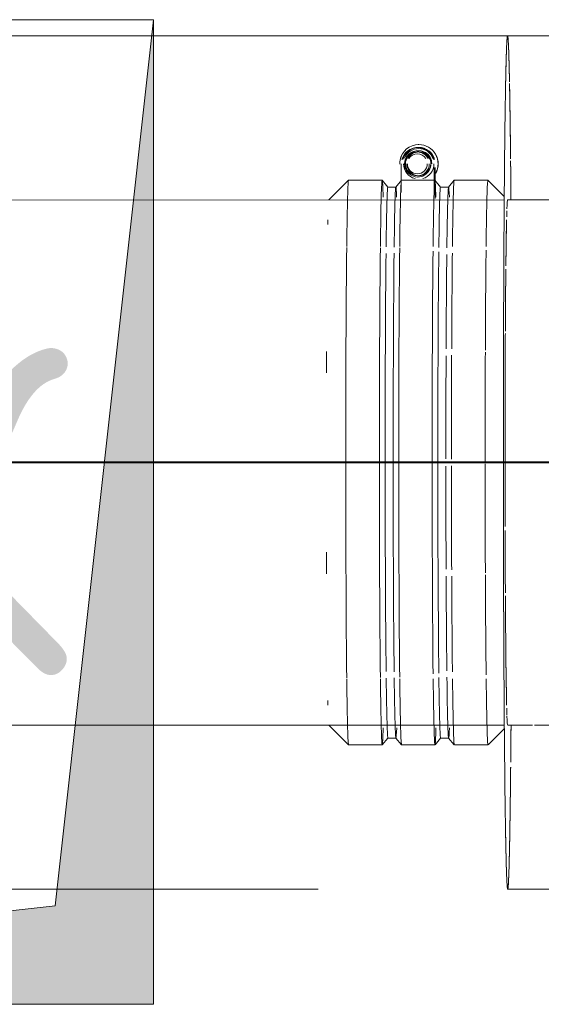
# Model space of a CAD drawing. Header units: millimetres. Extents: x 83162 to 161202, y 56220 to 105342.
# Tile 198 of 209: x 144429 to 144588, y 90099 to 90399. Entities that reach past the tile are written whole.
import ezdxf

# ---------------------------------------------------------------- set-up
doc = ezdxf.new("R2010")
doc.units = ezdxf.units.MM
doc.linetypes.add('ADSK_Штрих_ш2 п1_5', pattern=[350, 200, -150])
for name, color, linetype, lineweight in [('A-____-NOTE-TEXT', 5, 'Continuous', 9), ('A-DETL-GENF-OTLN', 7, 'Continuous', 9), ('M-EQPM-____-OTLN', 7, 'Continuous', 9), ('P-PIPE-____-OTLN', 7, 'Continuous', 50), ('Греющ. кабель', 204, 'Continuous', 50)]:
    doc.layers.add(name, color=color, linetype=linetype, lineweight=lineweight)
doc.styles.add('GOST Common', font='GOST_Common.ttf', dxfattribs={"height": 100})

# ---------------------------------------------------------------- blocks, each defined once
blk = doc.blocks.new('АР_Канал вертикальный прямоугольный - ВК_К-3506722-ВКК_01_К3_З_ЭОМ_греющий кабель_')
at = {"layer": 'A-DETL-GENF-OTLN', "lineweight": 5, "true_color": 0xf4f4f4}
blk.add_hatch(color=7, dxfattribs=at).paths.add_polyline_path([(-150, -150), (-120, 120), (150, 150), (-150, 150), (-150, 81.48)])
at = {"layer": 'A-DETL-GENF-OTLN', "color": 254, "lineweight": 13, "true_color": 0xcccccc}
for p, q in [((150, 150), (-150, 150)), ((-150, 150), (-150, -150)), ((150, 150), (-150, 150)), ((-150, 150), (-150, -150)), ((-120, 120), (150, 150)), ((-120, 120), (150, 150)), ((150, -150), (150, 150)), ((-150, -150), (-120, 120)), ((-150, -150), (-120, 120)), ((-150, -150), (150, -150))]:
    blk.add_line(p, q, dxfattribs=at)
at = {"layer": 'M-EQPM-____-OTLN', "color": 254, "lineweight": 5, "true_color": 0xcccccc}
for p, q in [((-150, -150), (-150, 150)), ((-150, 150), (150, 150)), ((150, 150), (150, -150)), ((150, -150), (-150, -150))]:
    blk.add_line(p, q, dxfattribs=at)
blk = doc.blocks.new('240311_Наметкина 10_РД_АР_К3_R21_rvt-1-ВКК_01_К3_З_ЭОМ_греющий кабель_')
at = {"layer": 'M-EQPM-____-OTLN', "color": 254, "lineweight": 5, "true_color": 0xcccccc, "rotation": 180}
blk.add_blockref('АР_Канал вертикальный прямоугольный - ВК_К-3506722-ВКК_01_К3_З_ЭОМ_греющий кабель_', (144320, 90249.16), dxfattribs=at)
at = {"layer": 'A-____-NOTE-TEXT', "color": 254, "lineweight": 5, "true_color": 0xcccccc, "insert": (144371.03, 90299.74), "char_height": 100, "width": 96.2025, "attachment_point": 1, "style": 'GOST Common'}
blk.add_mtext('\\fGOST Common|b0|i0|c204|p34|;К', dxfattribs=at)
blk = doc.blocks.new('ВК_Чугун_Безраструбная_Отвод - SML-38033983-ВКК_01_К3_З_ЭОМ_греющий кабель_')
at = {"layer": 'P-PIPE-____-OTLN', "color": 43, "lineweight": 9, "true_color": 0xbba883}
for p, q in [((144577.93, 90344.24), (144613.15, 90344.24)), ((144641.02, 90344.25), (144648.56, 90344.25)), ((144585.5, 90184.24), (144577.95, 90184.24)), ((144595.63, 90184.24), (144586.17, 90184.24)), ((144613.15, 90184.24), (144595.8, 90184.24)), ((144648.56, 90184.25), (144641.04, 90184.25))]:
    blk.add_line(p, q, dxfattribs=at)
at = {"layer": 'P-PIPE-____-OTLN', "color": 254, "lineweight": 9, "true_color": 0xddd3c1}
for p, q in [((144614.28, 90344.24), (144618.33, 90344.24)), ((144618.68, 90344.24), (144641.02, 90344.25)), ((144662.35, 90344.25), (144663.68, 90344.25)), ((144661.73, 90184.25), (144649.08, 90184.25))]:
    blk.add_line(p, q, dxfattribs=at)
at = {"layer": 'P-PIPE-____-OTLN', "color": 254, "lineweight": 9, "true_color": 0xddd3c1, "flags": 128}
for points in [[(144649.08, 90344.25), (144656.46, 90344.25), (144661.51, 90344.25)], [(144641.04, 90184.25), (144626.29, 90184.25), (144614.29, 90184.24)]]:
    blk.add_lwpolyline(points, dxfattribs=at)
at = {"layer": 'P-PIPE-____-OTLN', "color": 43, "lineweight": 9, "true_color": 0xbba883}
for start_param, end_param in [(0.000247, 0.261555), (0.290895, 0.360081), (0.436079, 0.523522), (0.523846, 0.724564), (0.743719, 0.785357), (0.785646, 1.047445), (1.056623, 1.135212), (1.221477, 1.308985), (1.310521, 1.570793), (1.5712, 1.816901), (1.832843, 1.92061), (2.006875, 2.089791), (2.103349, 2.356221), (2.356442, 2.618037), (2.618241, 2.706008), (2.782007, 2.863849), (2.880041, 3.14184)]:
    blk.add_ellipse((144577.94, 90264.24), major_axis=(-0.01, 80), ratio=0.009999, start_param=start_param, end_param=end_param, dxfattribs=at)
blk = doc.blocks.new('Соединитель Norma Rapid1 - Соединитель Norma Rapid 2-V250-ВКК_01_К3_З_ЭОМ_греющий кабель_')
at = {"layer": 'P-PIPE-____-OTLN', "color": 8, "lineweight": 9, "true_color": 0x808080}
for p, q in [((144550.43, 90360.23), (144550.39, 90360.23)), ((144550.71, 90360.24), (144550.67, 90360.24)), ((144550.78, 90361.09), (144550.71, 90361.09)), ((144550.75, 90358.88), (144550.32, 90358.87)), ((144545.52, 90355.23), (144545.52, 90346.47)), ((144555.52, 90346.47), (144555.52, 90354.14)), ((144555.8, 90344.68), (144555.8, 90354.17)), ((144550.51, 90351.59), (144550.93, 90351.6)), ((144529.42, 90350.23), (144523.42, 90344.23)), ((144539.69, 90350.23), (144529.43, 90350.23)), ((144541.43, 90348.18), (144539.7, 90350.23)), ((144543.86, 90348.18), (144541.42, 90348.18)), ((144545.58, 90350.23), (144543.85, 90348.18)), ((144555.77, 90350.24), (144545.59, 90350.24)), ((144557.5, 90348.18), (144555.78, 90350.23)), ((144559.94, 90348.18), (144557.49, 90348.18)), ((144561.65, 90350.23), (144559.93, 90348.18)), ((144571.93, 90350.24), (144561.66, 90350.24)), ((144576.91, 90345.26), (144571.93, 90350.24)), ((144523.44, 90184.24), (144529.44, 90178.24)), ((144571.96, 90178.24), (144576.94, 90183.22)), ((144539.73, 90178.24), (144541.45, 90180.3)), ((144541.44, 90180.29), (144543.89, 90180.29)), ((144543.88, 90180.3), (144545.6, 90178.24)), ((144555.8, 90178.24), (144557.52, 90180.3)), ((144557.51, 90180.29), (144559.96, 90180.29)), ((144559.95, 90180.3), (144561.68, 90178.24)), ((144529.45, 90178.23), (144539.72, 90178.23)), ((144545.61, 90178.24), (144555.79, 90178.24)), ((144561.69, 90178.24), (144571.95, 90178.24))]:
    blk.add_line(p, q, dxfattribs=at)
for centre, major_axis, ratio, start_param, end_param in [((144550.86, 90355.24), (-0.15, 5.85), 0.99995, 6.258448, 7.629128), ((144550.52, 90355.23), (-0.12, 5), 0.99995, 6.258448, 7.567444), ((144550.55, 90355.23), (-0.12, 5), 0.99995, 6.258448, 7.567445), ((144550.8, 90355.24), (-0.12, 5), 0.99995, 6.258448, 7.567445), ((144550.84, 90355.24), (-0.12, 5), 0.99995, 6.258448, 7.567444), ((144550.52, 90355.23), (-0.12, 5), 0.99995, 4.949451, 6.258447), ((144550.55, 90355.23), (-0.12, 5), 0.99995, 4.949451, 6.258448), ((144550.8, 90355.24), (-0.12, 5), 0.99995, 4.949451, 6.258448), ((144550.84, 90355.24), (-0.12, 5), 0.99995, 4.949451, 6.258448), ((144550.86, 90355.24), (-0.15, 5.85), 0.99995, 4.164052, 6.258448), ((144550.93, 90355.24), (-0.15, 5.85), 0.99995, 1.11716, 1.56164), ((144550.55, 90355.23), (-0.1, 4), 0.99995, 6.258448, 8.091043), ((144550.84, 90355.24), (-0.12, 4.64), 0.99995, 6.258448, 7.453755), ((144550.52, 90355.23), (-0.1, 4), 0.99995, 6.258448, 9.40004), ((144550.8, 90355.24), (-0.1, 4), 0.99995, 6.258448, 8.352843), ((144550.84, 90355.24), (-0.1, 4), 0.99995, 0.237062, 1.284259), ((144550.42, 90355.23), (-0.09, 3.64), 0.99995, 6.258448, 7.35474), ((144550.84, 90355.24), (-0.09, 3.64), 0.99995, 6.258448, 7.352945), ((144550.41, 90355.23), (-0.08, 3.03), 0.99995, 6.258448, 7.252443), ((144550.42, 90355.23), (-0.09, 3.64), 0.99995, 5.155575, 6.258447), ((144550.41, 90355.23), (-0.08, 3.03), 0.99995, 5.251717, 6.258448), ((144550.52, 90355.23), (-0.1, 4), 0.99995, 3.116855, 6.258448), ((144550.55, 90355.23), (-0.1, 4), 0.99995, 4.687651, 6.258448), ((144550.84, 90355.24), (-0.1, 4), 0.99995, 6.258448, 6.283185), ((144550.8, 90355.24), (-0.1, 4), 0.99995, 4.687651, 6.258448), ((144550.84, 90355.24), (-0.12, 4.64), 0.99995, 5.047827, 6.258447), ((144550.84, 90355.24), (-0.09, 3.64), 0.99995, 5.14988, 6.258448), ((144550.84, 90355.24), (-0.1, 4), 0.99995, 4.949451, 5.996648), ((144550.93, 90355.24), (-0.15, 5.85), 0.99995, 4.164052, 5.21125), ((144550.84, 90355.24), (-0.12, 4.64), 0.99995, 1.546059, 2.86999), ((144550.42, 90355.23), (-0.09, 3.64), 0.99995, 1.546059, 3.116855), ((144550.84, 90355.24), (-0.09, 3.64), 0.99995, 1.546059, 3.116855), ((144550.41, 90355.23), (-0.08, 3.03), 0.99995, 1.546059, 3.116855), ((144550.41, 90355.23), (-0.08, 3.03), 0.99995, 3.116855, 4.687651), ((144550.42, 90355.23), (-0.09, 3.64), 0.99995, 3.116855, 4.687651), ((144550.84, 90355.24), (-0.09, 3.64), 0.99995, 3.116855, 4.687651), ((144550.84, 90355.24), (-0.12, 4.64), 0.99995, 3.376716, 4.687651), ((144529.44, 90264.23), (-0.01, 86), 0.009999, 0.000247, 0.698379), ((144539.7, 90264.23), (-0.01, 86), 0.009999, 0.000247, 0.698379), ((144539.7, 90264.23), (-0.01, 86), 0.009999, 5.934367, 6.271267), ((144541.43, 90264.24), (-0.01, 83.95), 0.009999, 0.000247, 0.6725), ((144543.88, 90264.24), (-0.01, 83.95), 0.009999, 0.000247, 0.673111), ((144543.88, 90264.24), (-0.01, 83.95), 0.009999, 6.010925, 6.283185), ((144545.6, 90264.24), (-0.01, 86), 0.009999, 0.085165, 0.698379), ((144555.78, 90264.24), (-0.01, 86), 0.009999, 0.000247, 0.698379), ((144555.78, 90264.24), (-0.01, 86), 0.009999, 5.934367, 6.271267), ((144557.5, 90264.24), (-0.01, 83.95), 0.009999, 0.000247, 0.676508), ((144559.95, 90264.24), (-0.01, 83.95), 0.009999, 0.000247, 0.677118), ((144559.95, 90264.24), (-0.01, 83.95), 0.009999, 6.010925, 6.283185), ((144561.67, 90264.24), (-0.01, 86), 0.009999, 0.000247, 0.698379), ((144571.94, 90264.24), (-0.01, 86), 0.009999, 0.000247, 0.698379), ((144523.44, 90264.23), (-0.01, 80), 0.009999, 0.000247, 0.01), ((144523.44, 90264.23), (-0.01, 80), 0.009999, 0.392947, 0.437027), ((144577.94, 90264.24), (-0.01, 80), 0.009999, 0.392947, 0.437027), ((144529.44, 90264.23), (-0.01, 86), 0.009999, 0.703973, 2.437788), ((144539.7, 90264.23), (-0.01, 86), 0.009999, 0.705605, 2.436136), ((144541.43, 90264.24), (-0.01, 83.95), 0.009999, 0.710067, 2.431663), ((144543.88, 90264.24), (-0.01, 83.95), 0.009999, 0.708517, 2.433209), ((144545.6, 90264.24), (-0.01, 86), 0.009999, 0.706542, 2.435187), ((144555.78, 90264.24), (-0.01, 86), 0.009999, 0.724934, 2.416763), ((144557.5, 90264.24), (-0.01, 83.95), 0.009999, 0.699892, 2.441813), ((144559.95, 90264.24), (-0.01, 83.95), 0.009999, 0.714383, 1.145313), ((144561.67, 90264.24), (-0.01, 86), 0.009999, 0.735421, 1.156501), ((144571.94, 90264.24), (-0.01, 86), 0.009999, 0.71984, 1.161076), ((144523.44, 90264.23), (-0.01, 80), 0.009999, 1.134155, 1.222425), ((144571.94, 90264.24), (-0.01, 86), 0.009999, 1.169652, 1.56658), ((144577.94, 90264.24), (-0.01, 80), 0.009999, 1.134155, 1.222425), ((144559.95, 90264.24), (-0.01, 83.95), 0.009999, 1.173138, 1.55715), ((144561.67, 90264.24), (-0.01, 86), 0.009999, 1.181018, 1.558772), ((144559.95, 90264.24), (-0.01, 83.95), 0.009999, 1.584455, 1.968476), ((144561.67, 90264.24), (-0.01, 86), 0.009999, 1.582833, 1.960594), ((144571.94, 90264.24), (-0.01, 86), 0.009999, 1.57502, 1.971957), ((144523.44, 90264.23), (-0.01, 80), 0.009999, 1.919553, 2.007823), ((144577.94, 90264.24), (-0.01, 80), 0.009999, 1.919553, 2.007823), ((144559.95, 90264.24), (-0.01, 83.95), 0.009999, 1.99632, 2.427305), ((144561.67, 90264.24), (-0.01, 86), 0.009999, 1.985128, 2.406255), ((144571.94, 90264.24), (-0.01, 86), 0.009999, 1.98054, 2.421829), ((144529.44, 90264.23), (-0.01, 86), 0.009999, 2.443708, 3.141593), ((144539.7, 90264.23), (-0.01, 86), 0.009999, 2.443708, 3.141593), ((144541.43, 90264.24), (-0.01, 83.95), 0.009999, 2.469081, 3.141593), ((144543.88, 90264.24), (-0.01, 83.95), 0.009999, 2.468462, 3.141593), ((144545.6, 90264.24), (-0.01, 86), 0.009999, 2.443708, 3.141593), ((144555.78, 90264.24), (-0.01, 86), 0.009999, 2.443708, 3.141593), ((144557.5, 90264.24), (-0.01, 83.95), 0.009999, 2.46502, 3.141593), ((144559.95, 90264.24), (-0.01, 83.95), 0.009999, 2.464401, 3.141593), ((144561.67, 90264.24), (-0.01, 86), 0.009999, 2.443708, 3.141593), ((144571.94, 90264.24), (-0.01, 86), 0.009999, 2.443708, 3.141593), ((144523.44, 90264.23), (-0.01, 80), 0.009999, 2.704951, 2.749141), ((144577.94, 90264.24), (-0.01, 80), 0.009999, 2.704951, 2.749141), ((144523.44, 90264.23), (-0.01, 80), 0.009999, 3.131592, 3.141593), ((144539.7, 90264.23), (-0.01, 86), 0.009999, 3.15351, 3.490906), ((144543.88, 90264.24), (-0.01, 83.95), 0.009999, 3.14184, 3.41353), ((144555.78, 90264.24), (-0.01, 86), 0.009999, 3.15351, 3.490906), ((144559.95, 90264.24), (-0.01, 83.95), 0.009999, 3.14184, 3.41353)]:
    blk.add_ellipse(centre, major_axis=major_axis, ratio=ratio, start_param=start_param, end_param=end_param, dxfattribs=at)

msp = doc.modelspace()

# ---------------------------------------------------------------- linework, layer by layer
at = {"layer": 'P-PIPE-____-OTLN', "color": 46, "linetype": 'ADSK_Штрих_ш2 п1_5', "lineweight": 9, "true_color": 0x785107}
for p, q in [((144577.92, 90394.24), (144320.13, 90394.2)), ((144320.17, 90134.2), (144577.96, 90134.24))]:
    msp.add_line(p, q, dxfattribs=at)
at = {"layer": 'P-PIPE-____-OTLN', "color": 43, "linetype": 'ADSK_Штрих_ш2 п1_5', "lineweight": 9, "true_color": 0xbba883}
msp.add_line((144578.32, 90387.89), (144578.32, 90387.88), dxfattribs=at)
at = {"layer": 'P-PIPE-____-OTLN', "color": 43, "lineweight": 9, "true_color": 0xbba883}
for p, q in [((144576.91, 90344.24), (144330.7, 90344.21)), ((144363.01, 90184.21), (144576.93, 90184.24))]:
    msp.add_line(p, q, dxfattribs=at)
at = {"layer": 'P-PIPE-____-OTLN', "color": 46, "linetype": 'ADSK_Штрих_ш2 п1_5', "lineweight": 9, "true_color": 0x785107, "flags": 128}
for points in [[(144577.92, 90394.24), (144618.33, 90394.24), (144656.45, 90394.25), (144663.67, 90394.25)], [(144663.71, 90134.25), (144626.3, 90134.25), (144586.18, 90134.24), (144577.96, 90134.24)]]:
    msp.add_lwpolyline(points, dxfattribs=at)
at = {"layer": 'P-PIPE-____-OTLN', "color": 46, "linetype": 'ADSK_Штрих_ш2 п1_5', "lineweight": 9, "true_color": 0x785107}
for start_param, end_param in [(0.000247, 0.250348), (0.313982, 0.519085), (0.261799, 0.300734), (0.458463, 0.549885), (0.549642, 0.785353), (0.785646, 1.021112), (1.020911, 1.064835), (1.064596, 1.291719), (1.291504, 1.335283), (1.335061, 1.570795), (1.571044, 1.80649), (1.80631, 1.850239), (1.84998, 2.077102), (2.078545, 2.115733), (2.120438, 2.356192), (2.356442, 2.591909), (2.591708, 2.683769), (2.622493, 2.827681), (2.841034, 2.879793), (2.891171, 3.14184)]:
    msp.add_ellipse((144577.94, 90264.24), major_axis=(-0.02, 130), ratio=0.009999, start_param=start_param, end_param=end_param, dxfattribs=at)
at = {"layer": 'P-PIPE-____-OTLN', "color": 43, "linetype": 'ADSK_Штрих_ш2 п1_5', "lineweight": 9, "true_color": 0xbba883}
for start_param, end_param in [(0.095025, 0.235513), (0, 0.094763), (6.126716, 6.283433), (6.188939, 6.283185), (5.9835, 6.187896), (0.250348, 0.313982), (5.970751, 6.125746), (0.300994, 0.458463), (5.827735, 5.980488), (5.814612, 5.967098), (5.504454, 5.806881), (5.655114, 5.798548), (0.549885, 0.785398), (0.519085, 0.549642), (5.503984, 5.649603), (0.785639, 1.020911), (5.37689, 5.498035), (5.381733, 5.497787), (1.021112, 1.064596), (1.064835, 1.249108), (1.254772, 1.291504), (1.291719, 1.335061), (1.335283, 1.570796), (1.571047, 1.80631), (1.80649, 1.84998), (1.850239, 2.078545), (2.077102, 2.120438), (2.115733, 2.356194), (3.934007, 4.047825), (3.933729, 4.043044), (2.356508, 2.591708), (3.60819, 3.916219), (3.770159, 3.916864), (3.619108, 3.769603), (2.591909, 2.622493), (2.683769, 2.841034), (3.443848, 3.596409), (3.457299, 3.609394), (2.827681, 2.891171), (3.141593, 3.440146), (3.298981, 3.451941), (2.906079, 3.141592), (3.14184, 3.29892)]:
    msp.add_ellipse((144577.94, 90264.24), major_axis=(-0.02, 130), ratio=0.009999, start_param=start_param, end_param=end_param, dxfattribs=at)
at = {"layer": 'P-PIPE-____-OTLN', "color": 43, "lineweight": 9, "true_color": 0xbba883}
for start_param, end_param in [(0, 0.261799), (0.290832, 0.360141), (0.436024, 0.724586), (0.743746, 0.785398), (0.785619, 1.034259), (1.05661, 1.135157), (1.221422, 1.308997), (1.310515, 1.570796), (1.571203, 1.816896), (1.832596, 1.920555), (2.00682, 2.089777), (2.103371, 2.356194), (2.356483, 2.705953), (2.782067, 2.863778), (2.879793, 3.141593)]:
    msp.add_ellipse((144577.94, 90264.24), major_axis=(-0.01, 80), ratio=0.009999, start_param=start_param, end_param=end_param, dxfattribs=at)
at = {"layer": 'P-PIPE-____-OTLN', "color": 254, "lineweight": 9, "true_color": 0xddd3c1}
msp.add_ellipse((144577.94, 90264.24), major_axis=(-0.01, 80), ratio=0.009999, start_param=1.034259, end_param=1.047198, dxfattribs=at)
at = {"layer": 'Греющ. кабель'}
msp.add_line((144828.43, 90264.22), (136294.52, 90266.63), dxfattribs=at)

# ---------------------------------------------------------------- block references
at = {"lineweight": 5}
msp.add_blockref('240311_Наметкина 10_РД_АР_К3_R21_rvt-1-ВКК_01_К3_З_ЭОМ_греющий кабель_', (0, 0), dxfattribs=at)
at = {"layer": 'P-PIPE-____-OTLN', "color": 8, "lineweight": 9, "true_color": 0x808080}
msp.add_blockref('Соединитель Norma Rapid1 - Соединитель Norma Rapid 2-V250-ВКК_01_К3_З_ЭОМ_греющий кабель_', (0, 0), dxfattribs=at)
at = {"layer": 'P-PIPE-____-OTLN', "color": 43, "lineweight": 9, "true_color": 0xbba883}
msp.add_blockref('ВК_Чугун_Безраструбная_Отвод - SML-38033983-ВКК_01_К3_З_ЭОМ_греющий кабель_', (0, 0), dxfattribs=at)

doc.saveas('drawing.dxf')
